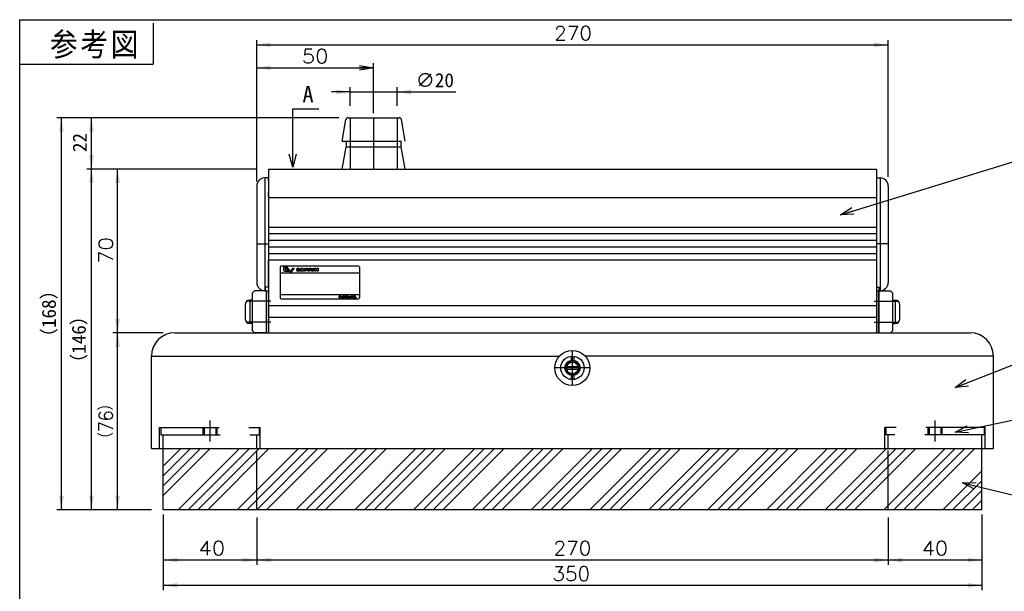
# Model space of a CAD drawing. Extents: x 0 to 400, y 0 to 277.
# Tile 2 of 4: x 0 to 210, y 155 to 277. Entities that reach past the tile are written whole.
import ezdxf

# ---------------------------------------------------------------- set-up
doc = ezdxf.new("R2010")
doc.units = 0
doc.linetypes.add('CENTER', pattern=[50.8, 31.75, -6.35, 6.35, -6.35])
doc.linetypes.add('DASHED', pattern=[19.05, 12.7, -6.35])
doc.layers.get('0').update_dxf_attribs({"linetype": 'CONTINUOUS'})
doc.layers.get('DEFPOINTS').update_dxf_attribs({"linetype": 'CONTINUOUS'})
doc.layers.add('LY_1', color=151, linetype='CONTINUOUS')
doc.styles.add('MX_DIMTXSTY_2', font='txt.sh', dxfattribs={"width": 0.9, "bigfont": 'extfont'})
doc.styles.add('MX_DIMTXSTY_3', font='txt.sh', dxfattribs={"width": 1.1, "bigfont": 'extfont'})
doc.styles.add('MX_DIMTXSTY_7', font='txt.sh', dxfattribs={"width": 1.05, "bigfont": 'extfont'})
doc.styles.add('MX_NOTE_STANDARD', font='txt.sh', dxfattribs={"bigfont": 'extfont'})
doc.dimstyles.new('MX_DIMSTYLE_P', dxfattribs={"dimtxt": 2.5, "dimasz": 2.5, "dimexe": 1, "dimexo": 1, "dimgap": 1, "dimtad": 1, "dimlfac": 2, "dimdsep": 46, "dimtxsty": 'MX_NOTE_STANDARD', "dimblk1": 'OPEN30', "dimblk2": 'OPEN30', "dimsah": 1, "dimcen": 2.5, "dimadec": 0, "dimazin": 0, "dimtfac": 1, "dimtmove": 0, "dimatfit": 3, "dimldrblk": 'OPEN30', "dimfxl": 1, "dimtzin": 0, "dimarcsym": 0})
doc.dimstyles.new('MXDIMSTYLE', dxfattribs={"dimtxt": 2.5, "dimasz": 2.5, "dimexe": 1, "dimexo": 1, "dimgap": 1, "dimtad": 1, "dimdsep": 46, "dimtxsty": 'MX_NOTE_STANDARD', "dimblk1": 'OPEN30', "dimblk2": 'OPEN30', "dimsah": 1, "dimcen": 2.5, "dimadec": 0, "dimazin": 0, "dimtfac": 1, "dimtmove": 0, "dimatfit": 3, "dimldrblk": 'OPEN30', "dimfxl": 1, "dimtzin": 0, "dimarcsym": 0})

# ---------------------------------------------------------------- blocks, each defined once
blk = doc.blocks.new('_OPEN30')
at = {"color": 0, "linetype": 'ByBlock', "lineweight": -2}
for p, q in [((-1, 0.267949), (0, 0)), ((0, 0), (-1, -0.267949)), ((0, 0), (-1, 0))]:
    blk.add_line(p, q, dxfattribs=at)
blk = doc.blocks.new('*D11')
at = {"color": 22, "linetype": 'CONTINUOUS'}
for p, q in [((30.667469, 210.046153), (19.932568, 210.046153)), ((20.932568, 172.196198), (20.932568, 210.046153)), ((28.167469, 172.196198), (19.932568, 172.196198))]:
    blk.add_line(p, q, dxfattribs=at)
for points in [[(20.432567, 207.046153), (21.432569, 207.046153), (20.932568, 210.046153)], [(21.432569, 175.196198), (20.432567, 175.196198), (20.932568, 172.196198)]]:
    blk.add_solid(points, dxfattribs=at)
at = {"layer": 'DEFPOINTS', "color": 0, "linetype": 'CONTINUOUS'}
for p in [(20.932568, 210.046153), (33.167469, 210.046153), (30.667469, 172.196198)]:
    blk.add_point(p, dxfattribs=at)
at = {"color": 22, "linetype": 'CONTINUOUS', "insert": (18.432568, 191.121176), "char_height": 3, "attachment_point": 5, "rotation": 90, "line_spacing_factor": 0.72, "style": 'MX_DIMTXSTY_2'}
blk.add_mtext('\\A1;（76）', dxfattribs=at)
blk = doc.blocks.new('*D12')
at = {"color": 22, "linetype": 'CONTINUOUS'}
for p, q in [((50.66747, 245.046153), (14.329766, 245.046153)), ((15.329766, 172.196198), (15.329766, 245.046153)), ((28.167469, 172.196198), (14.329766, 172.196198))]:
    blk.add_line(p, q, dxfattribs=at)
for points in [[(14.829765, 242.046153), (15.829767, 242.046153), (15.329766, 245.046153)], [(15.829767, 175.196198), (14.829765, 175.196198), (15.329766, 172.196198)]]:
    blk.add_solid(points, dxfattribs=at)
at = {"layer": 'DEFPOINTS', "color": 0, "linetype": 'CONTINUOUS'}
for p in [(15.329766, 245.046153), (53.16747, 245.046153), (30.667469, 172.196198)]:
    blk.add_point(p, dxfattribs=at)
at = {"color": 22, "linetype": 'CONTINUOUS', "insert": (12.829766, 208.621174), "char_height": 3, "attachment_point": 5, "rotation": 90, "line_spacing_factor": 0.72}
blk.add_mtext('\\A1;（146）', dxfattribs=at)
blk = doc.blocks.new('*D13')
at = {"color": 22, "linetype": 'CONTINUOUS'}
for p, q in [((67.720556, 256.046153), (7.926565, 256.046153)), ((8.926565, 172.196198), (8.926565, 256.046153)), ((28.167469, 172.196198), (7.926565, 172.196198))]:
    blk.add_line(p, q, dxfattribs=at)
for points in [[(8.426564, 253.046153), (9.426566, 253.046153), (8.926565, 256.046153)], [(9.426566, 175.196198), (8.426564, 175.196198), (8.926565, 172.196198)]]:
    blk.add_solid(points, dxfattribs=at)
at = {"layer": 'DEFPOINTS', "color": 0, "linetype": 'CONTINUOUS'}
for p in [(8.926565, 256.046153), (70.220556, 256.046153), (30.667469, 172.196198)]:
    blk.add_point(p, dxfattribs=at)
at = {"color": 22, "linetype": 'CONTINUOUS', "insert": (6.426565, 214.121174), "char_height": 3, "attachment_point": 5, "rotation": 90, "line_spacing_factor": 0.72}
blk.add_mtext('\\A1;（168）', dxfattribs=at)
blk = doc.blocks.new('_OPEN')
at = {"color": 0, "linetype": 'ByBlock', "lineweight": -2}
for p, q in [((-1, 0.166667), (0, 0)), ((0, 0), (-1, -0.166667)), ((0, 0), (-1, 0))]:
    blk.add_line(p, q, dxfattribs=at)
blk = doc.blocks.new('*D14')
at = {"color": 22, "linetype": 'CONTINUOUS'}
for p, q in [((50.667469, 242.421201), (50.667469, 267.72235)), ((75.66937, 257.046153), (75.66937, 267.72235)), ((50.667469, 266.72235), (75.66937, 266.72235))]:
    blk.add_line(p, q, dxfattribs=at)
blk.add_solid([(53.667469, 266.222349), (53.667469, 267.222351), (50.667469, 266.72235)], dxfattribs=at)
at = {"layer": 'DEFPOINTS', "color": 0, "linetype": 'CONTINUOUS'}
for p in [(75.66937, 266.72235), (75.66937, 256.046153), (50.667469, 241.421201)]:
    blk.add_point(p, dxfattribs=at)
at = {"color": 22, "linetype": 'CONTINUOUS', "xscale": 3, "yscale": 3, "zscale": 3}
blk.add_blockref('_OPEN', (75.66937, 266.72235), dxfattribs=at)
at = {"color": 22, "linetype": 'CONTINUOUS', "insert": (63.16842, 269.22235), "char_height": 3, "attachment_point": 5, "line_spacing_factor": 0.72, "style": 'MX_DIMTXSTY_3'}
blk.add_mtext('\\A1;50', dxfattribs=at)
blk = doc.blocks.new('*D35')
at = {"color": 22, "linetype": 'CONTINUOUS'}
for p, q in [((185.667469, 170.296198), (185.667469, 160.462984)), ((205.667469, 170.296198), (205.667469, 160.462984)), ((205.667469, 161.462984), (185.667469, 161.462984))]:
    blk.add_line(p, q, dxfattribs=at)
for points in [[(188.667469, 160.962983), (188.667469, 161.962985), (185.667469, 161.462984)], [(202.667469, 161.962985), (202.667469, 160.962983), (205.667469, 161.462984)]]:
    blk.add_solid(points, dxfattribs=at)
at = {"layer": 'DEFPOINTS', "color": 0, "linetype": 'CONTINUOUS'}
for p in [(185.667469, 172.296198), (205.667469, 172.296198), (185.667469, 161.462984)]:
    blk.add_point(p, dxfattribs=at)
at = {"color": 22, "linetype": 'CONTINUOUS', "insert": (195.667469, 163.962984), "char_height": 3, "attachment_point": 5, "line_spacing_factor": 0.72, "style": 'MX_DIMTXSTY_3'}
blk.add_mtext('\\A1;40', dxfattribs=at)
blk = doc.blocks.new('*D36')
at = {"color": 22, "linetype": 'CONTINUOUS'}
for p, q in [((30.667469, 170.296198), (30.667469, 160.462984)), ((50.667469, 170.296198), (50.667469, 160.462984)), ((50.667469, 161.462984), (30.667469, 161.462984))]:
    blk.add_line(p, q, dxfattribs=at)
for points in [[(33.667469, 160.962983), (33.667469, 161.962985), (30.667469, 161.462984)], [(47.667469, 161.962985), (47.667469, 160.962983), (50.667469, 161.462984)]]:
    blk.add_solid(points, dxfattribs=at)
at = {"layer": 'DEFPOINTS', "color": 0, "linetype": 'CONTINUOUS'}
for p in [(30.667469, 172.296198), (50.667469, 172.296198), (30.667469, 161.462984)]:
    blk.add_point(p, dxfattribs=at)
at = {"color": 22, "linetype": 'CONTINUOUS', "insert": (41.06671, 163.962984), "char_height": 3, "attachment_point": 5, "line_spacing_factor": 0.72, "style": 'MX_DIMTXSTY_3'}
blk.add_mtext('\\A1;40', dxfattribs=at)
blk = doc.blocks.new('*D37')
at = {"color": 22, "linetype": 'CONTINUOUS'}
for p, q in [((50.667469, 170.546154), (50.667469, 160.462984)), ((185.667469, 170.546154), (185.667469, 160.462984)), ((185.667469, 161.462984), (50.667469, 161.462984))]:
    blk.add_line(p, q, dxfattribs=at)
for points in [[(53.667469, 160.962983), (53.667469, 161.962985), (50.667469, 161.462984)], [(182.667469, 161.962985), (182.667469, 160.962983), (185.667469, 161.462984)]]:
    blk.add_solid(points, dxfattribs=at)
at = {"layer": 'DEFPOINTS', "color": 0, "linetype": 'CONTINUOUS'}
for p in [(50.667469, 172.546154), (185.667469, 172.546154), (50.667469, 161.462984)]:
    blk.add_point(p, dxfattribs=at)
at = {"color": 22, "linetype": 'CONTINUOUS', "insert": (118.167469, 163.962984), "char_height": 3, "attachment_point": 5, "line_spacing_factor": 0.72, "style": 'MX_DIMTXSTY_7'}
blk.add_mtext('\\A1;270', dxfattribs=at)
blk = doc.blocks.new('*D39')
at = {"color": 22, "linetype": 'CONTINUOUS'}
for p, q in [((30.667469, 171.196198), (30.667469, 155.040009)), ((205.667469, 171.196198), (205.667469, 155.040009)), ((205.667469, 156.040009), (30.667469, 156.040009))]:
    blk.add_line(p, q, dxfattribs=at)
for points in [[(33.667469, 155.540008), (33.667469, 156.54001), (30.667469, 156.040009)], [(202.667469, 156.54001), (202.667469, 155.540008), (205.667469, 156.040009)]]:
    blk.add_solid(points, dxfattribs=at)
at = {"layer": 'DEFPOINTS', "color": 0, "linetype": 'CONTINUOUS'}
for p in [(30.667469, 172.196198), (205.667469, 172.196198), (30.667469, 156.040009)]:
    blk.add_point(p, dxfattribs=at)
at = {"color": 22, "linetype": 'CONTINUOUS', "insert": (117.905774, 158.540009), "char_height": 3, "attachment_point": 5, "line_spacing_factor": 0.72, "style": 'MX_DIMTXSTY_7'}
blk.add_mtext('\\A1;350', dxfattribs=at)
blk = doc.blocks.new('*D42')
at = {"color": 22, "linetype": 'CONTINUOUS'}
for p, q in [((50.667473, 245.046153), (19.932568, 245.046153)), ((20.932568, 210.046153), (20.932568, 245.046153)), ((30.667469, 210.046153), (19.932568, 210.046153))]:
    blk.add_line(p, q, dxfattribs=at)
for points in [[(20.432567, 242.046153), (21.432569, 242.046153), (20.932568, 245.046153)], [(21.432569, 213.046153), (20.432567, 213.046153), (20.932568, 210.046153)]]:
    blk.add_solid(points, dxfattribs=at)
at = {"layer": 'DEFPOINTS', "color": 0, "linetype": 'CONTINUOUS'}
for p in [(20.932568, 245.046153), (53.167473, 245.046153), (33.167469, 210.046153)]:
    blk.add_point(p, dxfattribs=at)
at = {"color": 22, "linetype": 'CONTINUOUS', "insert": (18.432568, 227.665002), "char_height": 3, "attachment_point": 5, "rotation": 90, "line_spacing_factor": 0.72, "style": 'MX_DIMTXSTY_3'}
blk.add_mtext('\\A1;70', dxfattribs=at)
blk = doc.blocks.new('*D43')
at = {"color": 22, "linetype": 'CONTINUOUS'}
for p, q in [((68.220555, 256.046153), (14.329766, 256.046153)), ((15.329766, 245.046153), (15.329766, 256.046153))]:
    blk.add_line(p, q, dxfattribs=at)
for points in [[(14.829765, 253.046153), (15.829767, 253.046153), (15.329766, 256.046153)], [(15.829767, 248.046153), (14.829765, 248.046153), (15.329766, 245.046153)]]:
    blk.add_solid(points, dxfattribs=at)
at = {"layer": 'DEFPOINTS', "color": 0, "linetype": 'CONTINUOUS'}
for p in [(15.329766, 256.046153), (70.220555, 256.046153), (20.845377, 245.046153)]:
    blk.add_point(p, dxfattribs=at)
at = {"color": 22, "linetype": 'CONTINUOUS', "insert": (12.829766, 250.73347), "char_height": 3, "attachment_point": 5, "rotation": 90, "line_spacing_factor": 0.72}
blk.add_mtext('\\A1;22', dxfattribs=at)
blk = doc.blocks.new('*D44')
at = {"color": 22, "linetype": 'CONTINUOUS'}
for p, q in [((70.66937, 261.539508), (66.66937, 261.539508)), ((70.66937, 258.546153), (70.66937, 262.539508)), ((70.66937, 261.539508), (80.66937, 261.539508)), ((80.66937, 258.546153), (80.66937, 262.539508)), ((80.66937, 261.539508), (93.251102, 261.539508)), ((80.66937, 261.539508), (84.66937, 261.539508))]:
    blk.add_line(p, q, dxfattribs=at)
for points in [[(67.66937, 262.039509), (67.66937, 261.039507), (70.66937, 261.539508)], [(83.66937, 261.039507), (83.66937, 262.039509), (80.66937, 261.539508)]]:
    blk.add_solid(points, dxfattribs=at)
at = {"layer": 'DEFPOINTS', "color": 0, "linetype": 'CONTINUOUS'}
for p in [(80.66937, 261.539508), (70.66937, 256.046153), (80.66937, 256.046153)]:
    blk.add_point(p, dxfattribs=at)
at = {"color": 22, "linetype": 'CONTINUOUS', "insert": (88.751102, 264.039508), "char_height": 3, "attachment_point": 5, "line_spacing_factor": 0.72}
blk.add_mtext('\\A1;∅20', dxfattribs=at)
blk = doc.blocks.new('*D45')
at = {"color": 22, "linetype": 'CONTINUOUS'}
for p, q in [((50.667469, 243.421202), (50.667469, 272.622618)), ((50.667469, 271.622618), (185.66747, 271.622617)), ((185.66747, 243.421203), (185.66747, 272.622617))]:
    blk.add_line(p, q, dxfattribs=at)
for points in [[(53.667469, 271.122617), (53.667469, 272.122619), (50.667469, 271.622618)], [(182.66747, 272.122618), (182.66747, 271.122616), (185.66747, 271.622617)]]:
    blk.add_solid(points, dxfattribs=at)
at = {"layer": 'DEFPOINTS', "color": 0, "linetype": 'CONTINUOUS'}
for p in [(185.66747, 271.622617), (50.667469, 241.421202), (185.66747, 241.421203)]:
    blk.add_point(p, dxfattribs=at)
at = {"color": 22, "linetype": 'CONTINUOUS', "insert": (118.304745, 274.122618), "char_height": 3, "attachment_point": 5, "line_spacing_factor": 0.72, "style": 'MX_DIMTXSTY_7'}
blk.add_mtext('\\A1;270', dxfattribs=at)

msp = doc.modelspace()

# ---------------------------------------------------------------- hatches: boundary and pattern name
at = {"layer": 'LY_1', "linetype": 'CONTINUOUS'}
h = msp.add_hatch(dxfattribs=at)
h.set_pattern_fill('ANSI34', scale=0.46667, style=0)
h.paths.add_polyline_path([(205.667469, 185.296198), (30.667469, 185.296198), (30.667469, 172.196198), (205.667469, 172.196198)])

# ---------------------------------------------------------------- linework, layer by layer
at = {"layer": 'LY_1', "color": 150, "linetype": 'CONTINUOUS'}
for p, q in [((0, 277), (400, 277)), ((28.5, 276.25), (28.5, 267.5)), ((0, 267.5), (28.5, 267.5))]:
    msp.add_line(p, q, dxfattribs=at)
at = {"layer": 'LY_1', "color": 241, "linetype": 'CONTINUOUS'}
msp.add_line((0, 0), (0, 277), dxfattribs=at)
at = {"layer": 'LY_1', "color": 7, "linetype": 'DASHED'}
for p, q in [((68.91937, 251.046153), (69.728151, 255.632977)), ((70.220555, 256.046153), (81.118186, 256.046153)), ((70.66937, 256.046153), (70.66937, 245.046153)), ((80.66937, 256.046153), (80.66937, 245.046153)), ((82.41937, 251.046153), (81.61059, 255.632977)), ((68.91937, 251.046153), (82.41937, 251.046153)), ((69.801005, 251.046153), (69.801005, 249.796153)), ((81.537735, 249.796153), (81.537735, 251.046153)), ((68.963452, 245.046153), (69.801005, 249.796153)), ((69.801005, 249.796153), (81.537735, 249.796153)), ((82.375289, 245.046153), (81.537735, 249.796153)), ((29.917469, 185.296198), (29.917469, 189.796198)), ((29.917469, 189.796198), (51.417469, 189.796198)), ((30.167469, 189.796198), (30.167469, 188.198377)), ((39.167469, 189.796198), (39.167469, 188.198377)), ((39.417469, 189.796198), (39.417469, 188.198377)), ((41.917469, 189.796198), (41.917469, 188.198377)), ((42.167469, 189.796198), (42.167469, 188.198377)), ((51.167469, 189.796198), (51.167469, 188.198377)), ((51.417469, 185.296198), (51.417469, 189.796198)), ((184.917469, 185.296198), (184.917469, 189.796198)), ((206.417469, 189.796198), (184.917469, 189.796198)), ((185.167469, 189.796198), (185.167469, 188.198377)), ((194.167469, 189.796198), (194.167469, 188.198377)), ((194.417469, 189.796198), (194.417469, 188.198377)), ((196.917469, 189.796198), (196.917469, 188.198377)), ((197.167469, 189.796198), (197.167469, 188.198377)), ((206.167469, 189.796198), (206.167469, 188.198377)), ((206.417469, 185.296198), (206.417469, 189.796198)), ((30.167469, 188.198377), (51.167469, 188.198377)), ((30.667469, 185.296198), (30.667469, 188.198377)), ((50.667469, 185.296198), (50.667469, 188.198377)), ((206.167469, 188.198377), (185.167469, 188.198377)), ((185.667469, 185.296198), (185.667469, 188.198377)), ((205.667469, 185.296198), (205.667469, 188.198377)), ((50.667469, 172.196198), (50.667469, 185.296198)), ((185.667469, 172.196198), (185.667469, 185.296198))]:
    msp.add_line(p, q, dxfattribs=at)
at = {"layer": 'LY_1', "color": 22, "linetype": 'CENTER'}
for p, q in [((75.66937, 256.046153), (75.66937, 245.046153)), ((50.667469, 229.046199), (53.167469, 229.046199)), ((185.66747, 229.046199), (183.167469, 229.046199)), ((53.667469, 216.796153), (48.667469, 216.796153)), ((182.667469, 216.796154), (187.667469, 216.796154)), ((53.667469, 212.296153), (48.667469, 212.296153)), ((182.667469, 212.296154), (187.667469, 212.296154)), ((118.167469, 198.796063), (118.167469, 206.296063)), ((121.917469, 202.546063), (114.417469, 202.546063)), ((195.667469, 191.296198), (195.667469, 186.796198))]:
    msp.add_line(p, q, dxfattribs=at)
at = {"layer": 'LY_1', "color": 254, "linetype": 'CONTINUOUS'}
for p, q in [((53.167469, 245.046153), (53.167469, 210.046153)), ((53.167469, 245.046153), (183.167469, 245.046153)), ((183.167469, 245.046153), (183.167469, 210.046153)), ((53.167469, 243.171201), (52.417469, 243.171201)), ((52.417469, 243.171201), (52.417469, 219.046199)), ((53.167469, 242.671201), (53.167469, 243.171201)), ((53.167469, 242.546201), (53.167469, 242.671201)), ((53.167469, 242.546201), (53.167469, 240.046204)), ((183.167469, 243.171201), (183.91747, 243.171201)), ((183.167469, 243.171201), (183.167469, 219.796199)), ((183.91747, 243.171201), (183.91747, 219.046199)), ((50.667469, 241.421201), (50.667469, 220.796199)), ((53.167469, 239.087937), (53.167469, 240.046201)), ((185.66747, 241.421201), (185.66747, 220.796199)), ((53.167469, 239.087937), (53.167469, 225.5462)), ((183.167469, 238.910675), (53.167469, 238.910675)), ((183.167469, 232.580487), (53.167469, 232.580487)), ((183.167469, 231.189765), (53.167469, 231.189765)), ((183.167469, 229.7883), (53.167469, 229.7883)), ((183.167469, 228.378761), (53.167469, 228.378761)), ((183.167469, 226.963829), (53.167469, 226.963829)), ((53.167469, 219.796199), (53.167469, 225.5462)), ((183.167469, 225.546199), (53.167469, 225.546199)), ((56.417469, 223.984092), (56.417469, 223.430401)), ((56.579576, 224.146199), (57.123617, 224.146199)), ((56.626593, 223.221277), (57.551185, 223.221277)), ((56.735582, 223.802908), (56.735582, 223.558267)), ((56.783654, 223.510195), (57.323339, 223.510195)), ((56.786705, 223.854031), (57.206875, 223.854031)), ((57.876841, 223.258479), (57.200033, 224.109341)), ((57.956179, 222.948401), (57.255416, 223.830598)), ((57.551185, 223.221277), (57.323339, 223.510195)), ((58.326548, 223.814583), (57.899111, 223.258663)), ((58.028592, 222.949661), (58.676928, 223.826873)), ((58.40587, 223.854095), (58.663045, 223.854095)), ((50.167469, 219.046154), (49.667469, 218.546154)), ((52.667469, 219.046154), (50.167469, 219.046154)), ((52.417469, 219.046199), (52.567469, 219.046199)), ((53.167469, 219.796199), (52.567469, 219.796199)), ((52.567469, 219.046199), (52.567469, 219.796199)), ((52.667469, 219.046199), (52.667469, 210.046153)), ((52.667469, 219.046199), (53.167469, 219.046199)), ((52.667469, 219.046154), (52.667469, 210.046153)), ((183.167469, 219.796199), (183.767469, 219.796199)), ((183.167469, 219.046199), (183.667469, 219.046199)), ((183.667469, 219.046199), (183.667469, 210.046153)), ((183.667469, 219.046154), (186.167469, 219.046154)), ((183.667469, 210.046153), (183.667469, 219.046154)), ((183.767469, 219.046199), (183.767469, 219.796199)), ((186.167469, 219.046154), (186.667469, 218.546154)), ((49.667469, 217.046153), (49.167469, 217.046153)), ((49.167469, 217.046153), (49.167469, 212.046153)), ((49.667469, 218.546154), (49.667469, 210.546153)), ((186.667469, 210.546153), (186.667469, 218.546154)), ((186.667469, 217.046154), (187.167469, 217.046154)), ((187.167469, 217.046154), (187.167469, 212.046154)), ((48.167469, 216.046153), (48.167469, 213.046153)), ((183.167469, 215.796199), (53.167469, 215.796199)), ((188.167469, 213.046154), (188.167469, 216.046154)), ((183.167469, 213.296199), (53.167469, 213.296199)), ((49.667469, 212.046153), (49.167469, 212.046153)), ((50.167469, 210.046153), (49.667469, 210.546153)), ((186.167469, 210.046153), (186.667469, 210.546153)), ((186.667469, 212.046154), (187.167469, 212.046154)), ((33.167469, 210.046153), (203.167469, 210.046153)), ((52.667469, 210.046153), (50.167469, 210.046153)), ((52.667469, 210.046153), (53.167469, 210.046153)), ((53.167469, 210.046153), (183.167469, 210.046153)), ((183.167469, 210.046153), (183.667469, 210.046153)), ((183.667469, 210.046153), (186.167469, 210.046153)), ((28.167469, 185.296198), (28.167469, 205.046153)), ((28.167469, 205.046153), (115.372465, 205.046153)), ((117.867469, 205.027998), (117.867469, 204.143131)), ((118.467469, 205.027998), (118.467469, 204.143131)), ((208.167469, 205.046153), (120.962474, 205.046153)), ((208.167469, 185.296198), (208.167469, 205.046153)), ((116.954003, 202.846063), (119.380936, 202.846063)), ((116.954003, 202.246063), (119.380936, 202.246063)), ((117.867469, 200.948996), (117.867469, 200.064128)), ((118.467469, 200.948996), (118.467469, 200.064128)), ((28.167469, 185.296198), (208.167469, 185.296198)), ((30.667469, 172.196198), (30.667469, 185.296198)), ((205.667469, 172.196198), (205.667469, 185.296198)), ((205.667469, 172.196198), (30.667469, 172.196198))]:
    msp.add_line(p, q, dxfattribs=at)
at = {"layer": 'LY_1', "color": 4, "linetype": 'CONTINUOUS'}
for p, q in [((55.667469, 224.046199), (55.667469, 217.546199)), ((72.417469, 224.296199), (55.917469, 224.296199)), ((72.667469, 224.046199), (72.667469, 217.546199)), ((72.667469, 222.796199), (55.667469, 222.796199)), ((72.667469, 218.196199), (55.667469, 218.196199)), ((55.917469, 217.296199), (72.417469, 217.296199))]:
    msp.add_line(p, q, dxfattribs=at)
at = {"layer": 'LY_1', "color": 3, "linetype": 'CONTINUOUS'}
for p, q in [((59.195423, 223.635738), (59.195423, 223.43325)), ((59.473535, 223.694894), (59.583487, 223.694894)), ((59.473535, 223.377975), (59.473535, 223.694894)), ((59.583487, 223.377975), (59.473535, 223.377975)), ((59.583487, 223.694894), (59.583487, 223.581062)), ((59.583487, 223.581062), (59.855132, 223.581062)), ((59.855132, 223.50733), (59.583487, 223.50733)), ((59.583487, 223.50733), (59.583487, 223.377975)), ((59.855132, 223.581062), (59.855132, 223.635738)), ((59.855132, 223.43325), (59.855132, 223.50733)), ((59.96716, 223.435028), (59.96716, 223.63396)), ((60.348756, 223.694894), (60.25174, 223.694894)), ((60.25174, 223.694894), (60.25174, 223.377975)), ((60.25174, 223.377975), (60.348756, 223.377975)), ((60.348756, 223.377975), (60.348756, 223.694894)), ((60.643685, 223.63396), (60.643685, 223.435028)), ((60.728889, 223.804846), (60.728889, 223.264143)), ((60.728889, 223.804846), (61.052275, 223.804846)), ((60.728889, 223.264143), (60.946204, 223.264143)), ((61.127301, 223.264143), (60.946204, 223.509917)), ((60.946204, 223.264143), (60.946204, 223.509917)), ((61.052275, 223.804846), (61.220436, 223.570541)), ((61.440339, 223.264143), (61.127301, 223.264143)), ((61.440339, 223.804846), (61.220436, 223.804846)), ((61.220436, 223.804846), (61.220436, 223.570541)), ((61.440339, 223.804846), (61.440339, 223.264143)), ((61.50866, 223.804846), (61.685875, 223.264143)), ((61.50866, 223.804846), (61.799708, 223.804846)), ((61.685875, 223.264143), (62.041601, 223.264143)), ((61.799708, 223.804846), (61.886375, 223.419369)), ((61.886375, 223.419369), (61.989859, 223.804846)), ((62.222697, 223.804846), (61.989859, 223.804846)), ((62.041601, 223.264143), (62.222697, 223.804846)), ((62.295068, 223.42597), (62.295068, 223.804846)), ((62.295068, 223.804846), (62.586116, 223.804846)), ((62.586116, 223.393498), (62.586116, 223.804846)), ((62.687013, 223.393498), (62.586116, 223.393498)), ((62.687013, 223.804846), (62.928906, 223.804846)), ((62.687013, 223.804846), (62.687013, 223.393498)), ((62.928906, 223.804846), (62.928906, 223.432296)), ((63.03188, 223.804846), (63.03188, 223.264143)), ((63.351386, 223.804846), (63.03188, 223.804846)), ((63.03188, 223.264143), (63.237554, 223.264143)), ((63.233673, 223.478166), (63.351386, 223.264143)), ((63.233673, 223.264143), (63.233673, 223.478166)), ((63.351386, 223.804846), (63.457456, 223.584943)), ((63.493676, 223.264143), (63.351386, 223.264143)), ((63.457456, 223.584943), (63.57905, 223.804846)), ((63.493676, 223.264143), (63.590692, 223.451707)), ((63.868804, 223.804846), (63.57905, 223.804846)), ((63.590692, 223.264143), (63.590692, 223.451707)), ((63.590692, 223.264143), (63.868804, 223.264143)), ((63.868804, 223.264143), (63.868804, 223.804846))]:
    msp.add_line(p, q, dxfattribs=at)
at = {"layer": 'LY_1', "color": 22, "linetype": 'DASHED'}
msp.add_line((40.667469, 191.296198), (40.667469, 186.796198), dxfattribs=at)
at = {"layer": 'LY_1', "color": 254, "linetype": 'CONTINUOUS'}
for points in [[(68.686973, 217.546199), (68.582948, 217.546199), (68.582948, 217.819338), (68.508471, 217.643197), (68.438429, 217.643197), (68.363953, 217.819338), (68.363953, 217.546199), (68.266954, 217.546199), (68.266954, 217.958212), (68.385668, 217.958212), (68.47633, 217.754941), (68.566762, 217.958212), (68.686973, 217.958212)], [(69.057284, 217.857181), (68.900324, 217.432209), (68.795722, 217.432209), (68.843127, 217.554205), (68.729252, 217.857181), (68.830743, 217.857181), (68.896004, 217.662321), (68.95706, 217.857181)], [(69.350468, 217.822967), (69.327197, 217.842321), (69.299665, 217.856145), (69.267812, 217.864439), (69.231639, 217.867204), (69.195581, 217.864439), (69.163786, 217.856202), (69.136253, 217.842436), (69.112983, 217.823197), (69.094436, 217.799121), (69.081245, 217.770781), (69.073297, 217.738295), (69.070647, 217.701546), (69.073297, 217.665143), (69.081245, 217.632829), (69.094436, 217.604605), (69.112983, 217.580471), (69.136253, 217.561117), (69.163786, 217.547236), (69.195581, 217.538941), (69.231639, 217.536177), (69.267927, 217.538941), (69.299837, 217.547236), (69.32737, 217.561117), (69.350583, 217.580471), (69.368957, 217.604605), (69.382148, 217.632829), (69.390039, 217.665143), (69.392631, 217.701546), (69.389981, 217.738065), (69.38209, 217.770493), (69.3689, 217.798775)], [(69.289124, 217.654199), (69.283594, 217.638532), (69.275991, 217.625284), (69.267466, 217.616529), (69.256465, 217.61025), (69.244369, 217.606449), (69.232503, 217.605181), (69.218794, 217.606449), (69.20641, 217.61025), (69.195581, 217.616701), (69.186769, 217.626148), (69.179857, 217.638532), (69.174385, 217.654487), (69.170813, 217.674993), (69.169661, 217.70097), (69.170929, 217.727293), (69.174673, 217.748778), (69.180605, 217.765713), (69.188151, 217.778673), (69.19754, 217.788234), (69.207793, 217.794167), (69.219082, 217.797162), (69.231639, 217.798199), (69.244887, 217.797047), (69.256637, 217.793591), (69.267005, 217.787197), (69.276279, 217.777233), (69.283479, 217.764215), (69.289009, 217.747511), (69.292465, 217.726602), (69.293617, 217.70097), (69.292522, 217.674359)], [(69.563242, 217.540209), (69.535537, 217.541706), (69.511863, 217.546257), (69.492221, 217.55386), (69.476669, 217.564516), (69.464804, 217.578628), (69.456337, 217.596599), (69.45121, 217.618429), (69.44954, 217.644119), (69.44954, 217.789213), (69.412561, 217.789213), (69.412561, 217.857181), (69.44954, 217.857181), (69.44954, 217.946173), (69.546538, 217.946173), (69.546538, 217.857181), (69.640541, 217.857181), (69.640541, 217.789213), (69.546538, 217.789213), (69.546538, 217.67937), (69.546596, 217.664106), (69.546826, 217.650973), (69.548093, 217.639453), (69.551261, 217.629143), (69.556676, 217.620503), (69.565085, 217.613879), (69.577239, 217.609617), (69.593943, 217.608177), (69.602986, 217.608983), (69.614449, 217.611345), (69.62522, 217.614397), (69.632189, 217.61722), (69.640541, 217.61722), (69.640541, 217.549021), (69.624241, 217.545335), (69.606903, 217.542513), (69.587089, 217.540785)], [(69.935914, 217.822967), (69.912644, 217.842321), (69.885111, 217.856145), (69.853258, 217.864439), (69.817143, 217.867204), (69.781085, 217.864439), (69.74929, 217.856202), (69.721757, 217.842436), (69.698429, 217.823197), (69.67994, 217.799121), (69.666692, 217.770781), (69.658743, 217.738295), (69.656093, 217.701546), (69.658743, 217.665143), (69.666692, 217.632829), (69.67994, 217.604605), (69.698429, 217.580471), (69.721757, 217.561117), (69.74929, 217.547236), (69.781085, 217.538941), (69.817143, 217.536177), (69.853373, 217.538941), (69.885284, 217.547236), (69.912874, 217.561117), (69.936087, 217.580471), (69.954461, 217.604605), (69.967594, 217.632829), (69.975485, 217.665143), (69.978135, 217.701546), (69.975485, 217.738065), (69.967594, 217.770493), (69.954404, 217.798775)], [(69.874628, 217.654199), (69.869098, 217.638532), (69.861437, 217.625284), (69.852913, 217.616529), (69.841969, 217.61025), (69.829873, 217.606449), (69.817949, 217.605181), (69.804298, 217.606449), (69.791857, 217.61025), (69.781085, 217.616701), (69.772215, 217.626148), (69.765361, 217.638532), (69.759889, 217.654487), (69.756317, 217.674993), (69.755108, 217.70097), (69.756375, 217.727293), (69.760177, 217.748778), (69.766052, 217.765713), (69.773655, 217.778673), (69.783044, 217.788234), (69.793297, 217.794167), (69.804586, 217.797162), (69.817143, 217.798199), (69.830391, 217.797047), (69.842084, 217.793591), (69.852452, 217.787197), (69.861725, 217.777233), (69.868983, 217.764215), (69.874455, 217.747511), (69.877969, 217.726602), (69.879121, 217.70097), (69.878026, 217.674359)], [(70.341015, 217.546199), (70.224663, 217.546199), (70.140797, 217.68081), (70.125994, 217.660938), (70.125994, 217.546199), (70.028996, 217.546199), (70.028996, 217.97722), (70.125994, 217.97722), (70.125994, 217.735703), (70.218212, 217.857181), (70.333009, 217.857181), (70.223799, 217.723146)], [(70.659601, 217.546199), (70.562602, 217.546199), (70.562602, 217.579319), (70.538525, 217.560714), (70.516465, 217.547178), (70.493482, 217.538941), (70.466468, 217.536177), (70.444637, 217.53802), (70.425341, 217.543549), (70.408637, 217.552708), (70.394468, 217.565553), (70.383178, 217.582084), (70.375057, 217.602301), (70.370218, 217.626205), (70.368605, 217.653853), (70.368605, 217.857181), (70.465604, 217.857181), (70.465604, 217.702295), (70.465949, 217.680349), (70.466871, 217.662781), (70.469002, 217.648669), (70.472804, 217.636977), (70.478449, 217.628394), (70.48657, 217.622173), (70.497687, 217.618429), (70.51249, 217.61722), (70.523665, 217.618429), (70.536682, 217.622173), (70.550161, 217.628106), (70.562602, 217.635825), (70.562602, 217.857181), (70.659601, 217.857181)], [(71.179613, 217.546199), (70.90561, 217.546199), (70.90561, 217.958212), (71.009636, 217.958212), (71.009636, 217.624189), (71.179613, 217.624189)], [(71.343773, 217.540209), (71.316068, 217.541706), (71.292337, 217.546257), (71.272753, 217.55386), (71.257143, 217.564516), (71.245277, 217.578628), (71.23681, 217.596599), (71.231741, 217.618429), (71.230071, 217.644119), (71.230071, 217.789213), (71.193034, 217.789213), (71.193034, 217.857181), (71.230071, 217.857181), (71.230071, 217.946173), (71.327069, 217.946173), (71.327069, 217.857181), (71.421073, 217.857181), (71.421073, 217.789213), (71.327069, 217.789213), (71.327069, 217.67937), (71.327127, 217.664106), (71.327357, 217.650973), (71.328567, 217.639453), (71.331793, 217.629143), (71.337207, 217.620503), (71.345617, 217.613879), (71.35777, 217.609617), (71.374474, 217.608177), (71.383517, 217.608983), (71.39498, 217.611345), (71.405751, 217.614397), (71.412663, 217.61722), (71.421073, 217.61722), (71.421073, 217.549021), (71.404714, 217.545335), (71.387434, 217.542513), (71.36762, 217.540785)], [(71.742653, 217.97722), (71.645655, 217.97722), (71.645655, 217.844164), (71.626013, 217.853495), (71.609021, 217.860061), (71.591108, 217.863921), (71.568817, 217.865188), (71.542493, 217.86225), (71.51761, 217.85338), (71.495204, 217.839498), (71.476426, 217.821354), (71.45978, 217.797162), (71.447223, 217.769111), (71.439274, 217.736452), (71.436625, 217.698321), (71.438583, 217.663242), (71.444401, 217.631908), (71.454135, 217.60426), (71.467786, 217.580356), (71.484778, 217.561002), (71.504535, 217.547236), (71.527057, 217.538941), (71.552401, 217.536177), (71.567146, 217.536983), (71.579703, 217.539402), (71.591165, 217.543377), (71.602743, 217.548676), (71.612708, 217.554205), (71.624055, 217.561981), (71.635517, 217.570564), (71.645655, 217.57857), (71.645655, 217.546199), (71.742653, 217.546199)], [(71.621521, 217.61722), (71.608445, 217.613476), (71.595543, 217.612209), (71.568241, 217.617393), (71.549751, 217.632887), (71.543588, 217.64481), (71.539153, 217.659959), (71.536503, 217.678333), (71.535639, 217.699876), (71.540074, 217.739159), (71.55338, 217.768593), (71.563345, 217.779364), (71.575556, 217.787025), (71.589898, 217.791633), (71.606429, 217.793188), (71.615703, 217.792612), (71.626589, 217.790826), (71.637245, 217.788119), (71.645655, 217.784836), (71.645655, 217.630929), (71.634135, 217.623153)], [(71.917469, 217.546199), (71.819434, 217.546199), (71.819434, 217.655178), (71.917469, 217.655178)]]:
    msp.add_lwpolyline(points, close=True, dxfattribs=at)
for radius in [3.75, 2.5, 1.625, 1.25]:
    msp.add_circle((118.167469, 202.546063), radius, dxfattribs=at)
at = {"layer": 'LY_1', "color": 7, "linetype": 'CONTINUOUS'}
msp.add_circle((118.167469, 202.546063), 1.5, dxfattribs=at)
at = {"layer": 'LY_1', "color": 7, "linetype": 'DASHED'}
for centre, start, end in [((70.220555, 255.546153), 90, 170), ((81.118186, 255.546153), 10, 90)]:
    msp.add_arc(centre, 0.5, start, end, dxfattribs=at)
at = {"layer": 'LY_1', "color": 254, "linetype": 'CONTINUOUS'}
for centre, radius, start, end in [((52.417469, 241.421201), 1.75, 90, 180), ((183.91747, 241.421201), 1.75, 360, 90), ((56.579576, 223.984092), 0.162107, 90, 180), ((56.626593, 223.430401), 0.209124, 180, 270), ((56.786705, 223.802908), 0.051123, 90, 180), ((56.783654, 223.558267), 0.048072, 180, 270), ((57.123617, 224.048557), 0.097642, 38.50011, 90), ((57.206875, 223.79204), 0.061992, 38.461454, 90), ((57.887904, 223.267279), 0.014136, 218.50011, 322.443942), ((58.40587, 223.754717), 0.099378, 90, 142.957525), ((58.40587, 223.754717), 0.099378, 90, 142.957525), ((58.663045, 223.836943), 0.017151, 324.042725, 90), ((58.663045, 223.836943), 0.017151, 324.042725, 90), ((57.991903, 222.976778), 0.045623, 218.461454, 323.532399), ((52.417469, 220.796199), 1.75, 180, 270), ((183.91747, 220.796199), 1.75, 270, 360), ((49.167469, 216.046153), 1, 90, 180), ((187.167469, 216.046154), 1, 0, 90), ((49.167469, 213.046153), 1, 180, 270), ((187.167469, 213.046154), 1, 270, 0), ((33.167469, 205.046153), 5, 90, 180), ((203.167469, 205.046153), 5, 0, 90)]:
    msp.add_arc(centre, radius, start, end, dxfattribs=at)
at = {"layer": 'LY_1', "color": 4, "linetype": 'CONTINUOUS'}
for centre, start, end in [((55.917469, 224.046199), 90, 180), ((72.417469, 224.046199), 0, 90), ((55.917469, 217.546199), 180, 270), ((72.417469, 217.546199), 270, 0)]:
    msp.add_arc(centre, 0.25, start, end, dxfattribs=at)
at = {"layer": 'LY_1', "color": 3, "linetype": 'CONTINUOUS'}
for centre, radius, start, end in [((59.363584, 223.635738), 0.168161, 101.631293, 180), ((59.363584, 223.43325), 0.168161, 180, 258.368707), ((59.525277, 222.850208), 0.97016, 78.368707, 101.631293), ((59.525277, 224.218781), 0.97016, 258.368707, 281.631293), ((59.68697, 223.635738), 0.168161, 0, 78.368707), ((59.68697, 223.43325), 0.168161, 281.631293, 0), ((60.135321, 223.63396), 0.168161, 102.245257, 180), ((60.135321, 223.435028), 0.168161, 180, 257.754743), ((60.305422, 222.850208), 0.97016, 77.754743, 102.245257), ((60.305422, 224.218781), 0.97016, 257.754743, 282.245257), ((60.475524, 223.63396), 0.168161, 0, 77.754743), ((60.475524, 223.435028), 0.168161, 282.245257, 0), ((62.450294, 223.42597), 0.155226, 180, 259.765703), ((62.596236, 224.234303), 0.976628, 259.765703, 282.475783), ((62.773681, 223.432296), 0.155226, 282.475783, 0)]:
    msp.add_arc(centre, radius, start, end, dxfattribs=at)
at = {"layer": 'LY_1', "color": 7, "linetype": 'CONTINUOUS'}
for points in [[(52.667469, 210.046153), (52.667469, 219.046199), (53.167469, 210.046153), (53.167469, 219.046199)], [(183.167469, 210.046153), (183.167469, 219.046199), (183.667469, 210.046153), (183.667469, 219.046199)]]:
    msp.add_solid(points, dxfattribs=at)

# ---------------------------------------------------------------- texts
at = {"layer": 'LY_1', "color": 7, "linetype": 'CONTINUOUS', "insert": (6.446748, 274.213679), "char_height": 5, "attachment_point": 1, "line_spacing_factor": 0.72}
msp.add_mtext('\\T1.095445;\\W0.912871;\\A1;参考図', dxfattribs=at)
at = {"layer": 'LY_1', "color": 22, "linetype": 'CONTINUOUS', "insert": (60.454116, 261.051511), "char_height": 3.5, "attachment_point": 4, "line_spacing_factor": 0.72}
msp.add_mtext('\\A1;A', dxfattribs=at)

# ---------------------------------------------------------------- dimensions: what is measured, and where the dimension line sits
at = {"layer": 'LY_1', "color": 22, "linetype": 'CONTINUOUS'}
for base, p1, p2, text, override, picture, middle in [((185.66747, 271.622617), (50.667469, 241.421202), (185.66747, 241.421203), '\\A1;<>', {"dimtxt": 3, "dimasz": 3, "dimexo": 2, "dimtxsty": 'MX_DIMTXSTY_7', "dimtzin": 8}, '*D45', (118.304745, 271.622618)), ((75.66937, 266.72235), (50.667469, 241.421201), (75.66937, 256.046153), '\\A1;<>', {"dimtxt": 3, "dimasz": 3, "dimtxsty": 'MX_DIMTXSTY_3', "dimblk2": 'OPEN', "dimtzin": 8}, '*D14', (63.16842, 266.72235)), ((80.66937, 261.539508), (70.66937, 256.046153), (80.66937, 256.046153), '\\A1;∅<>', {"dimtxt": 3, "dimasz": 3, "dimexo": 2.5, "dimtzin": 8}, '*D44', (88.751102, 261.539508)), ((30.667469, 161.462984), (50.667469, 172.296198), (30.667469, 172.296198), '\\A1;<>', {"dimtxt": 3, "dimasz": 3, "dimexo": 2, "dimtxsty": 'MX_DIMTXSTY_3', "dimtzin": 8}, '*D36', (41.06671, 161.462984)), ((30.667469, 156.040009), (205.667469, 172.196198), (30.667469, 172.196198), '\\A1;<>', {"dimtxt": 3, "dimasz": 3, "dimtxsty": 'MX_DIMTXSTY_7', "dimtzin": 8}, '*D39', (117.905774, 156.040009)), ((50.667469, 161.462984), (185.667469, 172.546154), (50.667469, 172.546154), '\\A1;<>', {"dimtxt": 3, "dimasz": 3, "dimexo": 2, "dimtxsty": 'MX_DIMTXSTY_7', "dimtzin": 8}, '*D37', (118.167469, 161.462984)), ((185.667469, 161.462984), (205.667469, 172.296198), (185.667469, 172.296198), '\\A1;<>', {"dimtxt": 3, "dimasz": 3, "dimexo": 2, "dimtxsty": 'MX_DIMTXSTY_3', "dimtzin": 8}, '*D35', (195.667469, 161.462984))]:
    dim = msp.add_linear_dim(base=base, p1=p1, p2=p2, text=text, dimstyle='MX_DIMSTYLE_P', override=override, dxfattribs=at)
    dim.commit()
    dim.dimension.update_dxf_attribs({"geometry": picture, "text_midpoint": middle, "dimtype": 128})
for base, p1, p2, text, override, picture, middle in [((8.926565, 256.046153), (30.667469, 172.196198), (70.220556, 256.046153), '\\A1;（168）', {"dimtxt": 3, "dimasz": 3, "dimexo": 2.5, "dimlfac": 0.5}, '*D13', (8.926565, 214.121174)), ((15.329766, 256.046153), (20.845377, 245.046153), (70.220555, 256.046153), '\\A1;<>', {"dimtxt": 3, "dimasz": 3, "dimexo": 2, "dimse1": 1, "dimtzin": 8}, '*D43', (15.329766, 250.73347)), ((15.329766, 245.046153), (30.667469, 172.196198), (53.16747, 245.046153), '\\A1;（146）', {"dimtxt": 3, "dimasz": 3, "dimexo": 2.5, "dimlfac": 0.5}, '*D12', (15.329766, 208.621174)), ((20.932568, 245.046153), (33.167469, 210.046153), (53.167473, 245.046153), '\\A1;<>', {"dimtxt": 3, "dimasz": 3, "dimexo": 2.5, "dimtxsty": 'MX_DIMTXSTY_3', "dimtzin": 8}, '*D42', (20.932568, 227.665002)), ((20.932568, 210.046153), (30.667469, 172.196198), (33.167469, 210.046153), '\\A1;（76）', {"dimtxt": 3, "dimasz": 3, "dimexo": 2.5, "dimlfac": 0.5, "dimtxsty": 'MX_DIMTXSTY_2'}, '*D11', (20.932568, 191.121176))]:
    dim = msp.add_linear_dim(base=base, p1=p1, p2=p2, angle=90, text=text, dimstyle='MX_DIMSTYLE_P', override=override, dxfattribs=at)
    dim.commit()
    dim.dimension.update_dxf_attribs({"geometry": picture, "text_midpoint": middle, "dimtype": 128})

# ---------------------------------------------------------------- leaders
for points in [[(58.376436, 245.456904), (58.376436, 257.951511), (63.954116, 257.951511)], [(175.490475, 235.27896), (214.630447, 247.347519)], [(199.975883, 198.332026), (214.861679, 204.188732)], [(199.975883, 188.831981), (214.580629, 191.847567)], [(201.577409, 177.953552), (214.496018, 174.811188)]]:
    msp.add_leader(points, dimstyle='MXDIMSTYLE', override={"dimasz": 2.77}, dxfattribs=at)

doc.saveas('drawing.dxf')
